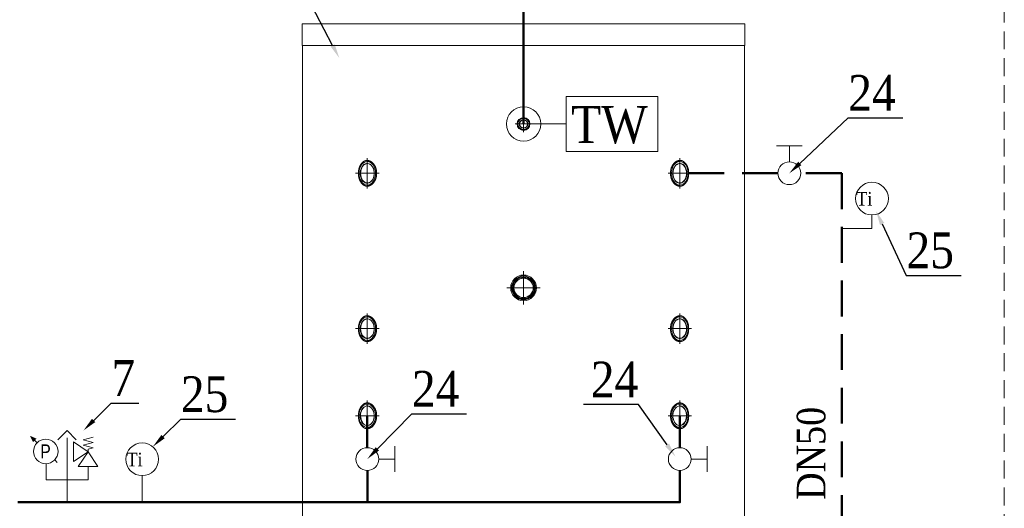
# Model space of a CAD drawing. Extents: x 395 to 255771, y -207783 to 366.
# Tile 3 of 10: x 155009 to 168774, y -160044 to -153213. Entities that reach past the tile are written whole.
import ezdxf
from ezdxf import colors
from ezdxf.entities.mleader import LeaderData, LeaderLine
from ezdxf.lldxf.tags import DXFTag
from ezdxf.math import Vec2, Vec3

# ---------------------------------------------------------------- set-up
doc = ezdxf.new("R2010")
doc.units = 0
doc.header["$LTSCALE"] = 100
doc.linetypes.add('DASHED', pattern=[0.75, 0.5, -0.25])
doc.linetypes.add('DASHED2', pattern=[0.375, 0.25, -0.125])
for name, color, linetype, lineweight in [('RR_IZC_Numeracja', 7, 'CONTINUOUS', 0), ('RR_IZC_powrot', 180, 'DASHED', 50), ('RR_IZC_Urzadzenia', 7, 'CONTINUOUS', 0), ('RR_IZC_zasilanie', 240, 'CONTINUOUS', 50), ('Zasilanie i automatyka Hoval', 8, 'CONTINUOUS', 18)]:
    doc.layers.add(name, color=color, linetype=linetype, lineweight=lineweight)
doc.styles.add('Garamond', font='GARA.TTF')
doc.styles.add('Hoval_1.4', font='arial.ttf', dxfattribs={"width": 0.8, "height": 1.4})
tags = doc.linetypes.add('DASH', pattern=[15, 10, -5]).pattern_tags.tags
tags[6:7] = [DXFTag(74, 4), DXFTag(75, 0), DXFTag(340, '0'), DXFTag(46, 0.0), DXFTag(50, 0.0), DXFTag(44, 0.0), DXFTag(45, 0.0)]
tags[4:5] = [DXFTag(74, 4), DXFTag(75, 0), DXFTag(340, '0'), DXFTag(46, 0.0), DXFTag(50, 0.0), DXFTag(44, 0.0), DXFTag(45, 0.0)]

msp = doc.modelspace()

# ---------------------------------------------------------------- hatches: boundary and pattern name
at = {"layer": 'RR_IZC_Urzadzenia', "linetype": 'Continuous'}
h = msp.add_hatch(color=256, dxfattribs=at)
h.dxf.hatch_style = 1
h.paths.add_polyline_path([(155243, -159069), (155195, -159117), (155152, -159030)])

# ---------------------------------------------------------------- linework, layer by layer
at = {"layer": 'RR_IZC_powrot', "ltscale": 10}
for p, q in [((165610, -155360), (164238, -155360)), ((166501, -155360), (165929, -155360)), ((166501, -155360), (166505, -163352))]:
    msp.add_line(p, q, dxfattribs=at)
at = {"layer": 'RR_IZC_Urzadzenia'}
for p, q in [((165149, -153272), (158957, -153272)), ((158957, -153572), (158957, -153272)), ((165149, -153572), (165149, -153272)), ((165149, -153572), (158957, -153572)), ((158963, -164342), (158963, -153572)), ((165143, -164342), (165143, -153572)), ((162053, -154553), (162053, -154787)), ((162649, -154670), (161936, -154670)), ((165591, -154977), (165948, -154977)), ((165769, -155201), (165769, -154977)), ((159868, -155148), (159868, -155573)), ((159922, -155197), (159868, -155197)), ((164184, -155197), (164238, -155197)), ((164238, -155573), (164238, -155148)), ((159704, -155360), (160033, -155360)), ((164403, -155360), (164074, -155360)), ((159922, -155524), (159868, -155524)), ((164184, -155524), (164238, -155524)), ((166923, -156131), (166923, -155943)), ((166923, -156131), (166502, -156131)), ((162053, -156728), (162053, -157196)), ((162287, -156962), (161819, -156962)), ((159868, -157320), (159868, -157745)), ((164238, -157745), (164238, -157320)), ((159922, -157369), (159868, -157369)), ((164184, -157369), (164238, -157369)), ((159704, -157532), (160033, -157532)), ((164403, -157532), (164074, -157532)), ((159922, -157696), (159868, -157696)), ((164184, -157696), (164238, -157696)), ((159868, -158538), (159868, -158963)), ((164238, -158963), (164238, -158538)), ((159704, -158750), (160033, -158750)), ((164403, -158750), (164074, -158750)), ((155671, -158958), (155544, -159085)), ((155798, -159085), (155671, -158958)), ((159922, -158914), (159868, -158914)), ((164184, -158914), (164238, -158914)), ((155254, -159126), (155184, -159060)), ((155671, -159058), (155671, -159960)), ((155759, -159390), (155759, -159116)), ((155759, -159116), (155965, -159253)), ((156034, -159047), (155897, -159085)), ((155897, -159085), (156034, -159122)), ((156034, -159122), (155897, -159160)), ((155965, -159253), (155759, -159390)), ((155828, -159459), (155965, -159253)), ((155897, -159160), (156034, -159197)), ((156034, -159197), (155965, -159216)), ((155965, -159216), (155965, -159253)), ((155965, -159253), (156102, -159459)), ((160252, -159176), (160252, -159534)), ((164620, -159176), (164620, -159534)), ((155533, -159403), (155499, -159367)), ((160029, -159355), (160252, -159355)), ((164397, -159355), (164620, -159355)), ((155377, -159645), (155377, -159421)), ((156102, -159459), (155828, -159459)), ((155965, -159459), (155965, -159645)), ((155377, -159645), (155965, -159645)), ((156721, -159960), (156721, -159587))]:
    msp.add_line(p, q, dxfattribs=at)
msp.add_lwpolyline([(162649, -154287), (163932, -154287), (163932, -155054), (162649, -155054)], close=True, dxfattribs=at)
for points in [[(159745, -155360), (159745, -155356), (159745, -155351), (159745, -155346), (159745, -155341), (159746, -155337), (159746, -155332), (159747, -155327), (159747, -155322), (159748, -155318), (159749, -155313), (159750, -155308), (159751, -155304), (159752, -155299), (159752, -155297), (159753, -155295), (159754, -155293), (159754, -155290), (159755, -155287), (159756, -155284), (159757, -155280), (159758, -155277), (159760, -155274), (159761, -155270), (159762, -155266), (159764, -155263), (159766, -155259), (159767, -155256), (159769, -155252), (159771, -155249), (159772, -155247), (159773, -155245), (159774, -155243), (159775, -155242), (159776, -155239), (159777, -155237), (159779, -155235), (159781, -155232), (159783, -155230), (159784, -155227), (159786, -155224), (159788, -155222), (159790, -155220), (159793, -155217), (159795, -155214), (159797, -155212), (159800, -155210), (159801, -155208), (159802, -155207), (159804, -155205), (159807, -155204), (159809, -155202), (159811, -155200), (159813, -155198), (159816, -155197), (159818, -155195), (159821, -155194), (159823, -155192), (159826, -155191), (159827, -155190), (159829, -155190), (159831, -155188), (159833, -155187), (159835, -155187), (159838, -155186), (159840, -155185), (159842, -155184), (159845, -155183), (159847, -155183), (159850, -155182), (159853, -155182), (159855, -155181), (159858, -155181), (159860, -155181), (159863, -155181), (159866, -155180), (159868, -155180)], [(159999, -155360), (159999, -155356), (159999, -155351), (159999, -155346), (159999, -155342), (159998, -155337), (159998, -155332), (159997, -155328), (159997, -155325), (159996, -155323), (159996, -155321), (159996, -155319), (159995, -155315), (159994, -155311), (159993, -155308), (159993, -155304), (159992, -155301), (159991, -155296), (159989, -155292), (159988, -155288), (159987, -155284), (159985, -155280), (159984, -155276), (159982, -155273), (159981, -155269), (159979, -155265), (159977, -155261), (159975, -155258), (159973, -155254), (159971, -155250), (159969, -155247), (159967, -155243), (159966, -155242), (159965, -155240), (159963, -155237), (159962, -155235), (159960, -155233), (159958, -155230), (159956, -155228), (159954, -155225), (159952, -155223), (159950, -155220), (159947, -155218), (159945, -155215), (159943, -155213), (159940, -155211), (159937, -155208), (159935, -155206), (159932, -155204), (159929, -155202), (159927, -155200), (159924, -155198), (159923, -155197), (159921, -155196), (159919, -155195), (159917, -155194), (159915, -155193), (159913, -155191), (159911, -155191), (159910, -155190), (159908, -155189), (159907, -155189), (159905, -155188), (159904, -155187), (159902, -155187), (159899, -155186), (159897, -155185), (159895, -155184), (159892, -155184), (159890, -155183), (159887, -155182), (159884, -155182), (159882, -155181), (159879, -155181), (159876, -155181), (159874, -155181), (159871, -155180), (159868, -155180)], [(164238, -155180), (164235, -155180), (164233, -155181), (164230, -155181), (164227, -155181), (164224, -155181), (164221, -155182), (164219, -155182), (164216, -155183), (164213, -155184), (164210, -155185), (164208, -155186), (164205, -155187), (164202, -155188), (164200, -155188), (164198, -155189), (164196, -155190), (164195, -155191), (164194, -155192), (164191, -155193), (164188, -155195), (164185, -155196), (164182, -155198), (164180, -155200), (164177, -155202), (164174, -155204), (164172, -155206), (164169, -155208), (164167, -155210), (164165, -155212), (164162, -155214), (164160, -155217), (164158, -155219), (164156, -155221), (164154, -155223), (164152, -155225), (164150, -155228), (164149, -155229), (164148, -155231), (164147, -155232), (164146, -155234), (164143, -155237), (164141, -155241), (164139, -155244), (164137, -155247), (164135, -155251), (164133, -155254), (164131, -155258), (164129, -155262), (164127, -155265), (164127, -155267), (164126, -155269), (164124, -155273), (164122, -155277), (164121, -155281), (164119, -155286), (164118, -155290), (164117, -155294), (164115, -155298), (164114, -155303), (164113, -155307), (164112, -155311), (164111, -155316), (164111, -155320), (164110, -155324), (164109, -155329), (164109, -155333), (164108, -155338), (164108, -155342), (164108, -155347), (164107, -155351), (164107, -155356), (164107, -155360)], [(164362, -155360), (164362, -155356), (164362, -155351), (164361, -155346), (164361, -155341), (164361, -155337), (164360, -155332), (164360, -155327), (164359, -155322), (164358, -155318), (164358, -155313), (164357, -155308), (164356, -155304), (164355, -155299), (164354, -155297), (164354, -155295), (164353, -155293), (164352, -155290), (164351, -155287), (164350, -155284), (164349, -155280), (164348, -155277), (164347, -155274), (164345, -155270), (164344, -155266), (164343, -155263), (164341, -155259), (164339, -155256), (164338, -155252), (164336, -155249), (164335, -155247), (164334, -155245), (164333, -155243), (164332, -155242), (164330, -155239), (164329, -155237), (164328, -155235), (164326, -155232), (164324, -155230), (164322, -155227), (164320, -155224), (164318, -155222), (164316, -155220), (164314, -155217), (164311, -155214), (164309, -155212), (164307, -155210), (164305, -155208), (164304, -155207), (164302, -155205), (164300, -155204), (164298, -155202), (164295, -155200), (164293, -155198), (164291, -155197), (164289, -155195), (164286, -155194), (164283, -155192), (164281, -155191), (164279, -155190), (164278, -155190), (164276, -155188), (164273, -155187), (164271, -155187), (164269, -155186), (164266, -155185), (164264, -155184), (164262, -155183), (164259, -155183), (164256, -155182), (164254, -155182), (164251, -155181), (164249, -155181), (164246, -155181), (164243, -155181), (164241, -155180), (164238, -155180)], [(159745, -155360), (159745, -155365), (159745, -155370), (159745, -155375), (159745, -155379), (159746, -155384), (159746, -155389), (159747, -155394), (159747, -155398), (159748, -155403), (159749, -155408), (159750, -155412), (159751, -155417), (159752, -155421), (159752, -155424), (159753, -155426), (159754, -155428), (159754, -155430), (159755, -155434), (159756, -155437), (159757, -155440), (159758, -155444), (159760, -155447), (159761, -155451), (159762, -155454), (159764, -155458), (159766, -155461), (159767, -155465), (159769, -155468), (159771, -155472), (159772, -155474), (159773, -155475), (159774, -155477), (159775, -155479), (159776, -155481), (159777, -155483), (159779, -155486), (159781, -155488), (159783, -155491), (159784, -155494), (159786, -155496), (159788, -155499), (159790, -155501), (159793, -155504), (159795, -155506), (159797, -155509), (159800, -155511), (159801, -155512), (159802, -155513), (159804, -155515), (159807, -155517), (159809, -155519), (159811, -155521), (159813, -155522), (159816, -155524), (159818, -155525), (159821, -155527), (159823, -155528), (159826, -155530), (159827, -155531), (159829, -155531), (159831, -155532), (159833, -155533), (159835, -155534), (159838, -155535), (159840, -155536), (159842, -155537), (159845, -155537), (159847, -155538), (159850, -155538), (159853, -155539), (159855, -155539), (159858, -155540), (159860, -155540), (159863, -155540), (159866, -155540), (159868, -155540)], [(159999, -155360), (159999, -155365), (159999, -155370), (159999, -155374), (159999, -155379), (159998, -155384), (159998, -155388), (159997, -155393), (159997, -155395), (159996, -155398), (159996, -155400), (159996, -155402), (159995, -155406), (159994, -155409), (159993, -155413), (159993, -155417), (159992, -155420), (159991, -155424), (159989, -155428), (159988, -155432), (159987, -155436), (159985, -155440), (159984, -155444), (159982, -155448), (159981, -155452), (159979, -155456), (159977, -155459), (159975, -155463), (159973, -155467), (159971, -155470), (159969, -155474), (159967, -155477), (159966, -155479), (159965, -155481), (159963, -155483), (159962, -155486), (159960, -155488), (159958, -155491), (159956, -155493), (159954, -155496), (159952, -155498), (159950, -155501), (159947, -155503), (159945, -155505), (159943, -155508), (159940, -155510), (159937, -155512), (159935, -155515), (159932, -155517), (159929, -155519), (159927, -155521), (159924, -155523), (159923, -155524), (159921, -155524), (159919, -155526), (159917, -155527), (159915, -155528), (159913, -155529), (159911, -155530), (159910, -155531), (159908, -155531), (159907, -155532), (159905, -155533), (159904, -155533), (159902, -155534), (159899, -155535), (159897, -155536), (159895, -155536), (159892, -155537), (159890, -155538), (159887, -155538), (159884, -155539), (159882, -155539), (159879, -155540), (159876, -155540), (159874, -155540), (159871, -155540), (159868, -155540)], [(164107, -155360), (164107, -155365), (164107, -155370), (164108, -155374), (164108, -155379), (164108, -155384), (164109, -155388), (164109, -155393), (164110, -155395), (164110, -155398), (164110, -155400), (164111, -155402), (164112, -155406), (164112, -155409), (164113, -155413), (164114, -155417), (164115, -155420), (164116, -155424), (164117, -155428), (164118, -155432), (164120, -155436), (164121, -155440), (164123, -155444), (164124, -155448), (164126, -155452), (164128, -155456), (164129, -155459), (164131, -155463), (164133, -155467), (164135, -155470), (164137, -155474), (164139, -155477), (164140, -155479), (164142, -155481), (164143, -155483), (164145, -155486), (164147, -155488), (164149, -155491), (164151, -155493), (164153, -155496), (164155, -155498), (164157, -155501), (164159, -155503), (164161, -155505), (164164, -155508), (164166, -155510), (164169, -155512), (164172, -155515), (164174, -155517), (164177, -155519), (164180, -155521), (164182, -155523), (164184, -155524), (164185, -155524), (164187, -155526), (164189, -155527), (164191, -155528), (164194, -155529), (164195, -155530), (164197, -155531), (164198, -155531), (164200, -155532), (164201, -155533), (164202, -155533), (164205, -155534), (164207, -155535), (164209, -155536), (164212, -155536), (164214, -155537), (164217, -155538), (164219, -155538), (164222, -155539), (164225, -155539), (164227, -155540), (164230, -155540), (164233, -155540), (164236, -155540), (164238, -155540)], [(164238, -155540), (164241, -155540), (164244, -155540), (164247, -155540), (164249, -155540), (164252, -155539), (164255, -155539), (164258, -155538), (164260, -155538), (164263, -155537), (164266, -155536), (164269, -155535), (164271, -155534), (164274, -155533), (164276, -155532), (164279, -155531), (164281, -155530), (164283, -155528), (164286, -155527), (164288, -155526), (164290, -155524), (164292, -155523), (164294, -155522), (164296, -155520), (164297, -155519), (164298, -155518), (164301, -155516), (164303, -155514), (164306, -155512), (164307, -155510), (164309, -155509), (164311, -155507), (164312, -155506), (164313, -155505), (164315, -155502), (164318, -155499), (164320, -155496), (164322, -155494), (164324, -155491), (164326, -155488), (164328, -155485), (164330, -155482), (164332, -155479), (164334, -155476), (164335, -155473), (164337, -155470), (164339, -155467), (164339, -155465), (164340, -155463), (164341, -155461), (164342, -155459), (164344, -155455), (164345, -155451), (164347, -155448), (164348, -155445), (164349, -155441), (164350, -155438), (164351, -155436), (164351, -155434), (164353, -155429), (164354, -155425), (164355, -155421), (164356, -155416), (164357, -155412), (164358, -155407), (164358, -155402), (164359, -155398), (164360, -155393), (164360, -155388), (164361, -155384), (164361, -155379), (164361, -155374), (164362, -155370), (164362, -155365), (164362, -155360)], [(159745, -157532), (159745, -157528), (159745, -157523), (159745, -157518), (159745, -157513), (159746, -157509), (159746, -157504), (159747, -157499), (159747, -157494), (159748, -157490), (159749, -157485), (159750, -157480), (159751, -157476), (159752, -157471), (159752, -157469), (159753, -157467), (159754, -157465), (159754, -157462), (159755, -157459), (159756, -157456), (159757, -157452), (159758, -157449), (159760, -157446), (159761, -157442), (159762, -157438), (159764, -157435), (159766, -157431), (159767, -157428), (159769, -157424), (159771, -157421), (159772, -157419), (159773, -157417), (159774, -157415), (159775, -157414), (159776, -157411), (159777, -157409), (159779, -157407), (159781, -157404), (159783, -157402), (159784, -157399), (159786, -157396), (159788, -157394), (159790, -157392), (159793, -157389), (159795, -157386), (159797, -157384), (159800, -157382), (159801, -157380), (159802, -157379), (159804, -157377), (159807, -157376), (159809, -157374), (159811, -157372), (159813, -157370), (159816, -157369), (159818, -157367), (159821, -157366), (159823, -157364), (159826, -157363), (159827, -157362), (159829, -157362), (159831, -157360), (159833, -157359), (159835, -157359), (159838, -157358), (159840, -157357), (159842, -157356), (159845, -157355), (159847, -157355), (159850, -157354), (159853, -157354), (159855, -157353), (159858, -157353), (159860, -157353), (159863, -157353), (159866, -157352), (159868, -157352)], [(159999, -157532), (159999, -157528), (159999, -157523), (159999, -157518), (159999, -157514), (159998, -157509), (159998, -157504), (159997, -157500), (159997, -157497), (159996, -157495), (159996, -157493), (159996, -157491), (159995, -157487), (159994, -157483), (159993, -157480), (159993, -157476), (159992, -157473), (159991, -157468), (159989, -157464), (159988, -157460), (159987, -157456), (159985, -157452), (159984, -157448), (159982, -157445), (159981, -157441), (159979, -157437), (159977, -157433), (159975, -157430), (159973, -157426), (159971, -157422), (159969, -157419), (159967, -157415), (159966, -157414), (159965, -157412), (159963, -157409), (159962, -157407), (159960, -157405), (159958, -157402), (159956, -157400), (159954, -157397), (159952, -157395), (159950, -157392), (159947, -157390), (159945, -157387), (159943, -157385), (159940, -157383), (159937, -157380), (159935, -157378), (159932, -157376), (159929, -157374), (159927, -157372), (159924, -157370), (159923, -157369), (159921, -157368), (159919, -157367), (159917, -157366), (159915, -157365), (159913, -157363), (159911, -157363), (159910, -157362), (159908, -157361), (159907, -157361), (159905, -157360), (159904, -157359), (159902, -157359), (159899, -157358), (159897, -157357), (159895, -157356), (159892, -157356), (159890, -157355), (159887, -157354), (159884, -157354), (159882, -157353), (159879, -157353), (159876, -157353), (159874, -157353), (159871, -157352), (159868, -157352)], [(164238, -157352), (164235, -157352), (164233, -157353), (164230, -157353), (164227, -157353), (164224, -157353), (164221, -157354), (164219, -157354), (164216, -157355), (164213, -157356), (164210, -157357), (164208, -157358), (164205, -157359), (164202, -157360), (164200, -157360), (164198, -157361), (164196, -157362), (164195, -157363), (164194, -157364), (164191, -157365), (164188, -157367), (164185, -157368), (164182, -157370), (164180, -157372), (164177, -157374), (164174, -157376), (164172, -157378), (164169, -157380), (164167, -157382), (164165, -157384), (164162, -157386), (164160, -157389), (164158, -157391), (164156, -157393), (164154, -157395), (164152, -157397), (164150, -157400), (164149, -157401), (164148, -157403), (164147, -157404), (164146, -157406), (164143, -157409), (164141, -157413), (164139, -157416), (164137, -157419), (164135, -157423), (164133, -157426), (164131, -157430), (164129, -157434), (164127, -157437), (164127, -157439), (164126, -157441), (164124, -157445), (164122, -157449), (164121, -157453), (164119, -157458), (164118, -157462), (164117, -157466), (164115, -157470), (164114, -157475), (164113, -157479), (164112, -157483), (164111, -157488), (164111, -157492), (164110, -157496), (164109, -157501), (164109, -157505), (164108, -157510), (164108, -157514), (164108, -157519), (164107, -157523), (164107, -157528), (164107, -157532)], [(164362, -157532), (164362, -157528), (164362, -157523), (164361, -157518), (164361, -157513), (164361, -157509), (164360, -157504), (164360, -157499), (164359, -157494), (164358, -157490), (164358, -157485), (164357, -157480), (164356, -157476), (164355, -157471), (164354, -157469), (164354, -157467), (164353, -157465), (164352, -157462), (164351, -157459), (164350, -157456), (164349, -157452), (164348, -157449), (164347, -157446), (164345, -157442), (164344, -157438), (164343, -157435), (164341, -157431), (164339, -157428), (164338, -157424), (164336, -157421), (164335, -157419), (164334, -157417), (164333, -157415), (164332, -157414), (164330, -157411), (164329, -157409), (164328, -157407), (164326, -157404), (164324, -157402), (164322, -157399), (164320, -157396), (164318, -157394), (164316, -157392), (164314, -157389), (164311, -157386), (164309, -157384), (164307, -157382), (164305, -157380), (164304, -157379), (164302, -157377), (164300, -157376), (164298, -157374), (164295, -157372), (164293, -157370), (164291, -157369), (164289, -157367), (164286, -157366), (164283, -157364), (164281, -157363), (164279, -157362), (164278, -157362), (164276, -157360), (164273, -157359), (164271, -157359), (164269, -157358), (164266, -157357), (164264, -157356), (164262, -157355), (164259, -157355), (164256, -157354), (164254, -157354), (164251, -157353), (164249, -157353), (164246, -157353), (164243, -157353), (164241, -157352), (164238, -157352)], [(159745, -157532), (159745, -157537), (159745, -157542), (159745, -157547), (159745, -157551), (159746, -157556), (159746, -157561), (159747, -157566), (159747, -157570), (159748, -157575), (159749, -157580), (159750, -157584), (159751, -157589), (159752, -157593), (159752, -157596), (159753, -157598), (159754, -157600), (159754, -157602), (159755, -157606), (159756, -157609), (159757, -157612), (159758, -157616), (159760, -157619), (159761, -157623), (159762, -157626), (159764, -157630), (159766, -157633), (159767, -157637), (159769, -157640), (159771, -157644), (159772, -157646), (159773, -157647), (159774, -157649), (159775, -157651), (159776, -157653), (159777, -157655), (159779, -157658), (159781, -157660), (159783, -157663), (159784, -157666), (159786, -157668), (159788, -157671), (159790, -157673), (159793, -157676), (159795, -157678), (159797, -157681), (159800, -157683), (159801, -157684), (159802, -157685), (159804, -157687), (159807, -157689), (159809, -157691), (159811, -157693), (159813, -157694), (159816, -157696), (159818, -157697), (159821, -157699), (159823, -157700), (159826, -157702), (159827, -157703), (159829, -157703), (159831, -157704), (159833, -157705), (159835, -157706), (159838, -157707), (159840, -157708), (159842, -157709), (159845, -157709), (159847, -157710), (159850, -157710), (159853, -157711), (159855, -157711), (159858, -157712), (159860, -157712), (159863, -157712), (159866, -157712), (159868, -157712)], [(159999, -157532), (159999, -157537), (159999, -157542), (159999, -157546), (159999, -157551), (159998, -157556), (159998, -157560), (159997, -157565), (159997, -157567), (159996, -157570), (159996, -157572), (159996, -157574), (159995, -157578), (159994, -157581), (159993, -157585), (159993, -157589), (159992, -157592), (159991, -157596), (159989, -157600), (159988, -157604), (159987, -157608), (159985, -157612), (159984, -157616), (159982, -157620), (159981, -157624), (159979, -157628), (159977, -157631), (159975, -157635), (159973, -157639), (159971, -157642), (159969, -157646), (159967, -157649), (159966, -157651), (159965, -157653), (159963, -157655), (159962, -157658), (159960, -157660), (159958, -157663), (159956, -157665), (159954, -157668), (159952, -157670), (159950, -157673), (159947, -157675), (159945, -157677), (159943, -157680), (159940, -157682), (159937, -157684), (159935, -157687), (159932, -157689), (159929, -157691), (159927, -157693), (159924, -157695), (159923, -157696), (159921, -157696), (159919, -157698), (159917, -157699), (159915, -157700), (159913, -157701), (159911, -157702), (159910, -157703), (159908, -157703), (159907, -157704), (159905, -157705), (159904, -157705), (159902, -157706), (159899, -157707), (159897, -157708), (159895, -157708), (159892, -157709), (159890, -157710), (159887, -157710), (159884, -157711), (159882, -157711), (159879, -157712), (159876, -157712), (159874, -157712), (159871, -157712), (159868, -157712)], [(164107, -157532), (164107, -157537), (164107, -157542), (164108, -157546), (164108, -157551), (164108, -157556), (164109, -157560), (164109, -157565), (164110, -157567), (164110, -157570), (164110, -157572), (164111, -157574), (164112, -157578), (164112, -157581), (164113, -157585), (164114, -157589), (164115, -157592), (164116, -157596), (164117, -157600), (164118, -157604), (164120, -157608), (164121, -157612), (164123, -157616), (164124, -157620), (164126, -157624), (164128, -157628), (164129, -157631), (164131, -157635), (164133, -157639), (164135, -157642), (164137, -157646), (164139, -157649), (164140, -157651), (164142, -157653), (164143, -157655), (164145, -157658), (164147, -157660), (164149, -157663), (164151, -157665), (164153, -157668), (164155, -157670), (164157, -157673), (164159, -157675), (164161, -157677), (164164, -157680), (164166, -157682), (164169, -157684), (164172, -157687), (164174, -157689), (164177, -157691), (164180, -157693), (164182, -157695), (164184, -157696), (164185, -157696), (164187, -157698), (164189, -157699), (164191, -157700), (164194, -157701), (164195, -157702), (164197, -157703), (164198, -157703), (164200, -157704), (164201, -157705), (164202, -157705), (164205, -157706), (164207, -157707), (164209, -157708), (164212, -157708), (164214, -157709), (164217, -157710), (164219, -157710), (164222, -157711), (164225, -157711), (164227, -157712), (164230, -157712), (164233, -157712), (164236, -157712), (164238, -157712)], [(164238, -157712), (164241, -157712), (164244, -157712), (164247, -157712), (164249, -157712), (164252, -157711), (164255, -157711), (164258, -157710), (164260, -157710), (164263, -157709), (164266, -157708), (164269, -157707), (164271, -157706), (164274, -157705), (164276, -157704), (164279, -157703), (164281, -157702), (164283, -157700), (164286, -157699), (164288, -157698), (164290, -157696), (164292, -157695), (164294, -157694), (164296, -157692), (164297, -157691), (164298, -157690), (164301, -157688), (164303, -157686), (164306, -157684), (164307, -157682), (164309, -157681), (164311, -157679), (164312, -157678), (164313, -157677), (164315, -157674), (164318, -157671), (164320, -157668), (164322, -157666), (164324, -157663), (164326, -157660), (164328, -157657), (164330, -157654), (164332, -157651), (164334, -157648), (164335, -157645), (164337, -157642), (164339, -157639), (164339, -157637), (164340, -157635), (164341, -157633), (164342, -157631), (164344, -157627), (164345, -157623), (164347, -157620), (164348, -157617), (164349, -157613), (164350, -157610), (164351, -157608), (164351, -157606), (164353, -157601), (164354, -157597), (164355, -157593), (164356, -157588), (164357, -157584), (164358, -157579), (164358, -157574), (164359, -157570), (164360, -157565), (164360, -157560), (164361, -157556), (164361, -157551), (164361, -157546), (164362, -157542), (164362, -157537), (164362, -157532)], [(159745, -158750), (159745, -158746), (159745, -158741), (159745, -158736), (159745, -158731), (159746, -158727), (159746, -158722), (159747, -158717), (159747, -158712), (159748, -158708), (159749, -158703), (159750, -158699), (159751, -158694), (159752, -158689), (159752, -158687), (159753, -158685), (159754, -158683), (159754, -158680), (159755, -158677), (159756, -158674), (159757, -158670), (159758, -158667), (159760, -158664), (159761, -158660), (159762, -158656), (159764, -158653), (159766, -158649), (159767, -158646), (159769, -158642), (159771, -158639), (159772, -158637), (159773, -158635), (159774, -158633), (159775, -158632), (159776, -158629), (159777, -158627), (159779, -158625), (159781, -158622), (159783, -158620), (159784, -158617), (159786, -158614), (159788, -158612), (159790, -158610), (159793, -158607), (159795, -158604), (159797, -158602), (159800, -158600), (159801, -158598), (159802, -158597), (159804, -158595), (159807, -158594), (159809, -158592), (159811, -158590), (159813, -158588), (159816, -158587), (159818, -158585), (159821, -158584), (159823, -158582), (159826, -158581), (159827, -158580), (159829, -158580), (159831, -158578), (159833, -158577), (159835, -158577), (159838, -158576), (159840, -158575), (159842, -158574), (159845, -158573), (159847, -158573), (159850, -158572), (159853, -158572), (159855, -158571), (159858, -158571), (159860, -158571), (159863, -158571), (159866, -158570), (159868, -158570)], [(159999, -158750), (159999, -158746), (159999, -158741), (159999, -158736), (159999, -158732), (159998, -158727), (159998, -158722), (159997, -158718), (159997, -158715), (159996, -158713), (159996, -158711), (159996, -158709), (159995, -158705), (159994, -158701), (159993, -158698), (159993, -158694), (159992, -158691), (159991, -158686), (159989, -158682), (159988, -158678), (159987, -158674), (159985, -158670), (159984, -158666), (159982, -158663), (159981, -158659), (159979, -158655), (159977, -158651), (159975, -158648), (159973, -158644), (159971, -158640), (159969, -158637), (159967, -158633), (159966, -158632), (159965, -158630), (159963, -158627), (159962, -158625), (159960, -158623), (159958, -158620), (159956, -158618), (159954, -158615), (159952, -158613), (159950, -158610), (159947, -158608), (159945, -158605), (159943, -158603), (159940, -158601), (159937, -158598), (159935, -158596), (159932, -158594), (159929, -158592), (159927, -158590), (159924, -158588), (159923, -158587), (159921, -158586), (159919, -158585), (159917, -158584), (159915, -158583), (159913, -158581), (159911, -158581), (159910, -158580), (159908, -158579), (159907, -158579), (159905, -158578), (159904, -158577), (159902, -158577), (159899, -158576), (159897, -158575), (159895, -158574), (159892, -158574), (159890, -158573), (159887, -158572), (159884, -158572), (159882, -158571), (159879, -158571), (159876, -158571), (159874, -158571), (159871, -158570), (159868, -158570)], [(164238, -158570), (164235, -158570), (164233, -158571), (164230, -158571), (164227, -158571), (164224, -158571), (164221, -158572), (164219, -158572), (164216, -158573), (164213, -158574), (164210, -158575), (164208, -158576), (164205, -158577), (164202, -158578), (164200, -158578), (164198, -158579), (164196, -158580), (164195, -158581), (164194, -158582), (164191, -158583), (164188, -158585), (164185, -158586), (164182, -158588), (164180, -158590), (164177, -158592), (164174, -158594), (164172, -158596), (164169, -158598), (164167, -158600), (164165, -158602), (164162, -158604), (164160, -158607), (164158, -158609), (164156, -158611), (164154, -158613), (164152, -158615), (164150, -158618), (164149, -158619), (164148, -158621), (164147, -158622), (164146, -158624), (164143, -158627), (164141, -158631), (164139, -158634), (164137, -158637), (164135, -158641), (164133, -158644), (164131, -158648), (164129, -158652), (164127, -158655), (164127, -158657), (164126, -158659), (164124, -158663), (164122, -158667), (164121, -158671), (164119, -158676), (164118, -158680), (164117, -158684), (164115, -158688), (164114, -158693), (164113, -158697), (164112, -158701), (164111, -158706), (164111, -158710), (164110, -158714), (164109, -158719), (164109, -158723), (164108, -158728), (164108, -158732), (164108, -158737), (164107, -158741), (164107, -158746), (164107, -158750)], [(164362, -158750), (164362, -158746), (164362, -158741), (164361, -158736), (164361, -158731), (164361, -158727), (164360, -158722), (164360, -158717), (164359, -158712), (164358, -158708), (164358, -158703), (164357, -158699), (164356, -158694), (164355, -158689), (164354, -158687), (164354, -158685), (164353, -158683), (164352, -158680), (164351, -158677), (164350, -158674), (164349, -158670), (164348, -158667), (164347, -158664), (164345, -158660), (164344, -158656), (164343, -158653), (164341, -158649), (164339, -158646), (164338, -158642), (164336, -158639), (164335, -158637), (164334, -158635), (164333, -158633), (164332, -158632), (164330, -158629), (164329, -158627), (164328, -158625), (164326, -158622), (164324, -158620), (164322, -158617), (164320, -158614), (164318, -158612), (164316, -158610), (164314, -158607), (164311, -158604), (164309, -158602), (164307, -158600), (164305, -158598), (164304, -158597), (164302, -158595), (164300, -158594), (164298, -158592), (164295, -158590), (164293, -158588), (164291, -158587), (164289, -158585), (164286, -158584), (164283, -158582), (164281, -158581), (164279, -158580), (164278, -158580), (164276, -158578), (164273, -158577), (164271, -158577), (164269, -158576), (164266, -158575), (164264, -158574), (164262, -158573), (164259, -158573), (164256, -158572), (164254, -158572), (164251, -158571), (164249, -158571), (164246, -158571), (164243, -158571), (164241, -158570), (164238, -158570)], [(159745, -158750), (159745, -158755), (159745, -158760), (159745, -158765), (159745, -158769), (159746, -158774), (159746, -158779), (159747, -158784), (159747, -158788), (159748, -158793), (159749, -158798), (159750, -158802), (159751, -158807), (159752, -158811), (159752, -158814), (159753, -158816), (159754, -158818), (159754, -158820), (159755, -158824), (159756, -158827), (159757, -158830), (159758, -158834), (159760, -158837), (159761, -158841), (159762, -158844), (159764, -158848), (159766, -158851), (159767, -158855), (159769, -158858), (159771, -158862), (159772, -158864), (159773, -158865), (159774, -158867), (159775, -158869), (159776, -158871), (159777, -158873), (159779, -158876), (159781, -158878), (159783, -158881), (159784, -158884), (159786, -158886), (159788, -158889), (159790, -158891), (159793, -158894), (159795, -158896), (159797, -158899), (159800, -158901), (159801, -158902), (159802, -158903), (159804, -158905), (159807, -158907), (159809, -158909), (159811, -158911), (159813, -158912), (159816, -158914), (159818, -158915), (159821, -158917), (159823, -158918), (159826, -158920), (159827, -158921), (159829, -158921), (159831, -158922), (159833, -158923), (159835, -158924), (159838, -158925), (159840, -158926), (159842, -158927), (159845, -158927), (159847, -158928), (159850, -158928), (159853, -158929), (159855, -158929), (159858, -158930), (159860, -158930), (159863, -158930), (159866, -158930), (159868, -158930)], [(159999, -158750), (159999, -158755), (159999, -158760), (159999, -158764), (159999, -158769), (159998, -158774), (159998, -158778), (159997, -158783), (159997, -158785), (159996, -158788), (159996, -158790), (159996, -158792), (159995, -158796), (159994, -158799), (159993, -158803), (159993, -158807), (159992, -158810), (159991, -158814), (159989, -158818), (159988, -158822), (159987, -158826), (159985, -158830), (159984, -158834), (159982, -158838), (159981, -158842), (159979, -158846), (159977, -158849), (159975, -158853), (159973, -158857), (159971, -158860), (159969, -158864), (159967, -158867), (159966, -158869), (159965, -158871), (159963, -158873), (159962, -158876), (159960, -158878), (159958, -158881), (159956, -158883), (159954, -158886), (159952, -158888), (159950, -158891), (159947, -158893), (159945, -158895), (159943, -158898), (159940, -158900), (159937, -158902), (159935, -158905), (159932, -158907), (159929, -158909), (159927, -158911), (159924, -158913), (159923, -158914), (159921, -158914), (159919, -158916), (159917, -158917), (159915, -158918), (159913, -158919), (159911, -158920), (159910, -158921), (159908, -158921), (159907, -158922), (159905, -158923), (159904, -158923), (159902, -158924), (159899, -158925), (159897, -158926), (159895, -158926), (159892, -158927), (159890, -158928), (159887, -158928), (159884, -158929), (159882, -158929), (159879, -158930), (159876, -158930), (159874, -158930), (159871, -158930), (159868, -158930)], [(164107, -158750), (164107, -158755), (164107, -158760), (164108, -158764), (164108, -158769), (164108, -158774), (164109, -158778), (164109, -158783), (164110, -158785), (164110, -158788), (164110, -158790), (164111, -158792), (164112, -158796), (164112, -158799), (164113, -158803), (164114, -158807), (164115, -158810), (164116, -158814), (164117, -158818), (164118, -158822), (164120, -158826), (164121, -158830), (164123, -158834), (164124, -158838), (164126, -158842), (164128, -158846), (164129, -158849), (164131, -158853), (164133, -158857), (164135, -158860), (164137, -158864), (164139, -158867), (164140, -158869), (164142, -158871), (164143, -158873), (164145, -158876), (164147, -158878), (164149, -158881), (164151, -158883), (164153, -158886), (164155, -158888), (164157, -158891), (164159, -158893), (164161, -158895), (164164, -158898), (164166, -158900), (164169, -158902), (164172, -158905), (164174, -158907), (164177, -158909), (164180, -158911), (164182, -158913), (164184, -158914), (164185, -158914), (164187, -158916), (164189, -158917), (164191, -158918), (164194, -158919), (164195, -158920), (164197, -158921), (164198, -158921), (164200, -158922), (164201, -158923), (164202, -158923), (164205, -158924), (164207, -158925), (164209, -158926), (164212, -158926), (164214, -158927), (164217, -158928), (164219, -158928), (164222, -158929), (164225, -158929), (164227, -158930), (164230, -158930), (164233, -158930), (164236, -158930), (164238, -158930)], [(164238, -158930), (164241, -158930), (164244, -158930), (164247, -158930), (164249, -158930), (164252, -158929), (164255, -158929), (164258, -158928), (164260, -158928), (164263, -158927), (164266, -158926), (164269, -158925), (164271, -158924), (164274, -158923), (164276, -158922), (164279, -158921), (164281, -158920), (164283, -158918), (164286, -158917), (164288, -158916), (164290, -158914), (164292, -158913), (164294, -158912), (164296, -158910), (164297, -158909), (164298, -158908), (164301, -158906), (164303, -158904), (164306, -158902), (164307, -158900), (164309, -158899), (164311, -158897), (164312, -158896), (164313, -158895), (164315, -158892), (164318, -158889), (164320, -158886), (164322, -158884), (164324, -158881), (164326, -158878), (164328, -158875), (164330, -158872), (164332, -158869), (164334, -158866), (164335, -158863), (164337, -158860), (164339, -158857), (164339, -158855), (164340, -158853), (164341, -158851), (164342, -158849), (164344, -158845), (164345, -158841), (164347, -158838), (164348, -158835), (164349, -158831), (164350, -158828), (164351, -158826), (164351, -158824), (164353, -158819), (164354, -158815), (164355, -158811), (164356, -158806), (164357, -158802), (164358, -158797), (164358, -158792), (164359, -158788), (164360, -158783), (164360, -158778), (164361, -158774), (164361, -158769), (164361, -158764), (164362, -158760), (164362, -158755), (164362, -158750)]]:
    msp.add_lwpolyline(points, dxfattribs=at)
for centre, radius in [((162053, -154670), 240), ((162053, -154670), 90), ((162053, -154670), 80.7), ((162053, -154670), 79.2), ((162053, -154670), 58.9), ((162053, -154670), 55.9), ((165769, -155360), 159), ((166924, -155714), 229), ((162053, -156962), 180), ((162053, -156962), 165), ((162053, -156962), 164), ((162053, -156962), 162), ((162053, -156962), 150), ((162053, -156962), 138), ((162053, -156962), 135), ((156722, -159358), 229), ((159869, -159355), 159), ((164237, -159355), 159)]:
    msp.add_circle(centre, radius, dxfattribs=at)
for centre, major_axis, ratio, start_param, end_param in [((159868, -155360), (0, 164), 0.707107, 3.141623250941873, 9.424808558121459), ((159868, -155360), (0, 138), 0.707107, 0.5, 6.783185), ((159870, -155360), (0, 135), 0.707107, 3.141582, 9.424767), ((164238, -155360), (0, -164), 0.707107, 0.000031, 6.283216), ((164238, -155360), (0, -138), 0.707107, 3.641593, 9.924778), ((164236, -155360), (0, -135), 0.707107, 6.28317447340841, 12.566359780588), ((159868, -157532), (0, 164), 0.707107, 3.141623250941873, 9.424808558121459), ((159868, -157532), (0, 138), 0.707107, 0.5, 6.783185), ((159870, -157532), (0, 135), 0.707107, 3.141582, 9.424767), ((164238, -157532), (0, -164), 0.707107, 0.000031, 6.283216), ((164238, -157532), (0, -138), 0.707107, 3.641593, 9.924778), ((164236, -157532), (0, -135), 0.707107, 6.28317447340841, 12.566359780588), ((159868, -158750), (0, 164), 0.707107, 3.141623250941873, 9.424808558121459), ((159868, -158750), (0, 138), 0.707107, 0.5, 6.783185), ((159870, -158750), (0, 135), 0.707107, 0.5, 6.283174), ((164238, -158750), (0, -164), 0.707107, 0.000031, 6.283216), ((164238, -158750), (0, -138), 0.707107, 3.641593, 9.924778), ((164236, -158750), (0, -135), 0.707107, 3.641593, 9.424767), ((155374, -159249), (-121, 121), 1, 3.926991, 10.210176)]:
    msp.add_ellipse(centre, major_axis=major_axis, ratio=ratio, start_param=start_param, end_param=end_param, dxfattribs=at)
at = {"layer": 'RR_IZC_zasilanie', "ltscale": 500}
for p, q in [((162053, -152145), (162053, -154670)), ((159869, -159196), (159868, -158750)), ((164237, -159196), (164236, -158750)), ((159870, -159960), (159870, -159515)), ((164238, -159960), (164237, -159515)), ((154985, -159960), (156419, -159960))]:
    msp.add_line(p, q, dxfattribs=at)
msp.add_lwpolyline([(156419, -159960), (164238, -159960), (164238, -159960), (164238, -159960)], dxfattribs=at)
at = {"layer": 'Zasilanie i automatyka Hoval', "linetype": 'DASHED2', "ltscale": 10}
msp.add_line((168774, -165252), (168774, -146197), dxfattribs=at)

# ---------------------------------------------------------------- texts
at = {"layer": 'RR_IZC_Numeracja', "insert": (165873, -159925), "char_height": 400, "width": 70.63, "attachment_point": 1, "rotation": 90, "style": 'Garamond'}
msp.add_mtext('DN50', dxfattribs=at)
at = {"layer": 'RR_IZC_Urzadzenia', "linetype": 'DASH', "style": 'Hoval_1.4', "width": 0.8}
msp.add_text('P', height=196, dxfattribs=at).set_placement((155297, -159347))
at = {"layer": 'RR_IZC_Urzadzenia', "insert": (163253, -154684), "char_height": 518.4, "width": 410.9, "attachment_point": 5, "style": 'Garamond'}
msp.add_mtext('\\A1;TW', dxfattribs=at)
at = {"layer": 'RR_IZC_Urzadzenia', "char_height": 190.2, "attachment_point": 3, "line_spacing_factor": 0.496689, "style": 'Garamond'}
for insert in [(166930, -155621), (156727, -159266)]:
    msp.add_mtext('\\pxqc;Ti', dxfattribs=dict(at, insert=insert))

# ---------------------------------------------------------------- leaders
at = {"layer": 'RR_IZC_Numeracja'}
ml = msp.add_multileader_mtext('Standard', dxfattribs=at)
ml.set_content('3', style='Garamond')
ml.set_leader_properties()
ml.build(insert=Vec2(0, 0))
ml.multileader.update_dxf_attribs({"text_left_attachment_type": 6, "text_right_attachment_type": 6, "dogleg_length": 0, "arrow_head_size": 200})
ctx = ml.context
ctx.base_point, ctx.char_height, ctx.arrow_head_size, ctx.plane_origin = Vec3(158532, -152509), 500, 200, Vec3(17153, 3515)
ctx.left_attachment, ctx.right_attachment, ctx.text_align_type = 6, 6, 2
notes = []
notes.append((ctx, [(0, (1, 1, 0), (158830, -152509), (-1, 0), 0, [(0, [(159477, -153749)], 0, [])])]))
ctx.mtext.insert, ctx.mtext.alignment = Vec3(158828, -151909), 3
ml = msp.add_multileader_mtext('Standard', dxfattribs=at)
ml.set_content('24', style='Garamond')
ml.set_leader_properties()
ml.build(insert=Vec2(0, 0))
ml.multileader.update_dxf_attribs({"text_left_attachment_type": 6, "text_right_attachment_type": 6, "dogleg_length": 0, "arrow_head_size": 200})
ctx = ml.context
ctx.base_point, ctx.char_height, ctx.arrow_head_size, ctx.plane_origin = Vec3(166590, -154586), 500, 200, Vec3(25243, 1439)
ctx.left_attachment, ctx.right_attachment = 6, 6
notes.append((ctx, [(0, (1, 1, 0), (166590, -154586), (1, 0), 0, [(0, [(165769, -155360)], 0, [])])]))
ctx.mtext.insert = Vec3(166592, -153986)
ml = msp.add_multileader_mtext('Standard', dxfattribs=at)
ml.set_content('25', style='Garamond')
ml.set_leader_properties()
ml.build(insert=Vec2(0, 0))
ml.multileader.update_dxf_attribs({"text_left_attachment_type": 6, "text_right_attachment_type": 6, "dogleg_length": 0, "arrow_head_size": 200})
ctx = ml.context
ctx.base_point, ctx.char_height, ctx.arrow_head_size, ctx.plane_origin = Vec3(167404, -156787), 500, 200, Vec3(26058, -763)
ctx.left_attachment, ctx.right_attachment = 6, 6
notes.append((ctx, [(0, (1, 1, 0), (167404, -156787), (1, 0), 0, [(0, [(166981, -155887)], 0, [])])]))
ctx.mtext.insert = Vec3(167406, -156187)
ml = msp.add_multileader_mtext('Standard', dxfattribs=at)
ml.set_content('7', style='Garamond')
ml.set_leader_properties()
ml.build(insert=Vec2(0, 0))
ml.multileader.update_dxf_attribs({"text_left_attachment_type": 6, "text_right_attachment_type": 6, "dogleg_length": 0, "arrow_head_size": 200})
ctx = ml.context
ctx.base_point, ctx.char_height, ctx.arrow_head_size, ctx.plane_origin = Vec3(156289, -158572), 500, 200, Vec3(13482, -2598)
ctx.left_attachment, ctx.right_attachment = 6, 6
notes.append((ctx, [(0, (1, 1, 0), (156289, -158572), (1, 0), 0, [(0, [(155901, -158955)], 0, [])])]))
ctx.mtext.insert = Vec3(156291, -157972)
ml = msp.add_multileader_mtext('Standard', dxfattribs=at)
ml.set_content('24', style='Garamond')
ml.set_leader_properties()
ml.build(insert=Vec2(0, 0))
ml.multileader.update_dxf_attribs({"text_left_attachment_type": 6, "text_right_attachment_type": 6, "dogleg_length": 0, "arrow_head_size": 200})
ctx = ml.context
ctx.base_point, ctx.char_height, ctx.arrow_head_size, ctx.plane_origin = Vec3(162966, -158593), 500, 200, Vec3(20173, -2838)
ctx.left_attachment, ctx.right_attachment, ctx.text_align_type = 6, 6, 2
notes.append((ctx, [(0, (1, 1, 0), (163659, -158593), (-1, 0), 0, [(0, [(164176, -159320)], 0, [])])]))
ctx.mtext.insert, ctx.mtext.alignment = Vec3(163657, -157993), 3
ml = msp.add_multileader_mtext('Standard', dxfattribs=at)
ml.set_content('24', style='Garamond')
ml.set_leader_properties()
ml.build(insert=Vec2(0, 0))
ml.multileader.update_dxf_attribs({"text_left_attachment_type": 6, "text_right_attachment_type": 6, "dogleg_length": 0, "arrow_head_size": 200})
ctx = ml.context
ctx.base_point, ctx.char_height, ctx.arrow_head_size, ctx.plane_origin = Vec3(160490, -158723), 500, 200, Vec3(17998, -2969)
ctx.left_attachment, ctx.right_attachment = 6, 6
notes.append((ctx, [(0, (1, 1, 0), (160490, -158723), (1, 0), 0, [(0, [(159869, -159355)], 0, [])])]))
ctx.mtext.insert = Vec3(160492, -158123)
ml = msp.add_multileader_mtext('Standard', dxfattribs=at)
ml.set_content('25', style='Garamond')
ml.set_leader_properties()
ml.build(insert=Vec2(0, 0))
ml.multileader.update_dxf_attribs({"text_left_attachment_type": 6, "text_right_attachment_type": 6, "dogleg_length": 0, "arrow_head_size": 200})
ctx = ml.context
ctx.base_point, ctx.char_height, ctx.arrow_head_size, ctx.plane_origin = Vec3(157260, -158798), 500, 200, Vec3(14452, -2825)
ctx.left_attachment, ctx.right_attachment = 6, 6
notes.append((ctx, [(0, (1, 1, 0), (157260, -158798), (1, 0), 0, [(0, [(156871, -159182)], 0, [])])]))
ctx.mtext.insert = Vec3(157262, -158198)
for ctx, leaders in notes:
    for number, flags, end, landing, length, lines in leaders:
        leader = LeaderData()
        leader.index, (leader.has_last_leader_line, leader.has_dogleg_vector, leader.attachment_direction) = number, flags
        leader.last_leader_point, leader.dogleg_vector, leader.dogleg_length = Vec3(end), Vec3(landing), length
        for number, points, colour, breaks in lines:
            line = LeaderLine()
            line.index, line.vertices, line.color, line.breaks = number, Vec3.list(points), colors.encode_raw_color(colour), breaks
            leader.lines.append(line)
        ctx.leaders.append(leader)

doc.saveas('drawing.dxf')
